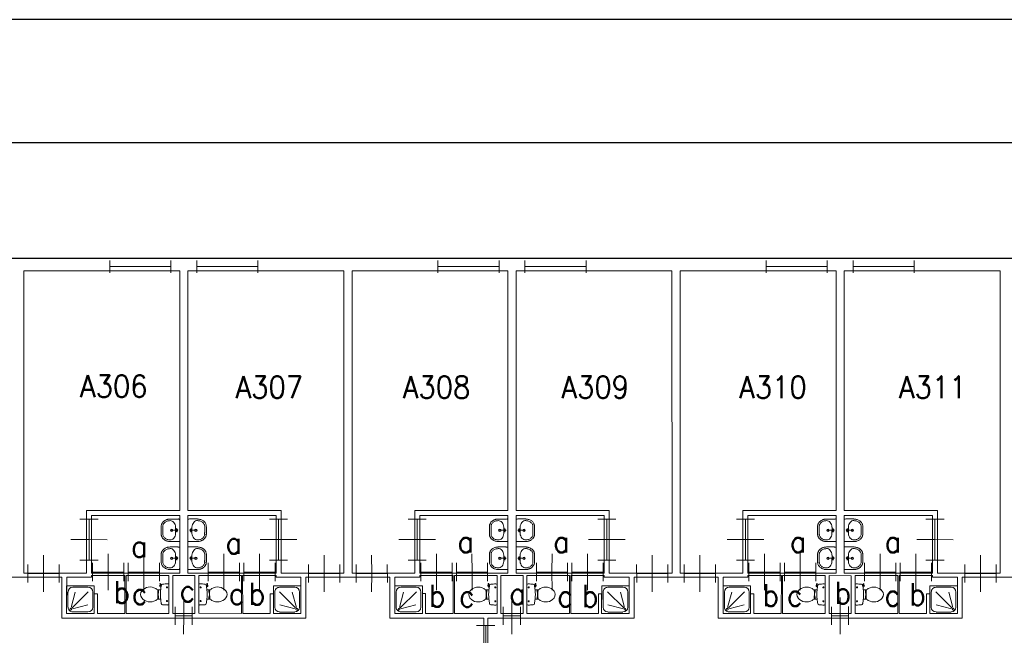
# Model space of a CAD drawing. Header units: metres. Extents: x 150886 to 151012, y 450412 to 450501.
# Tile 7 of 25: x 150925 to 150949, y 450486 to 450501. Entities that reach past the tile are written whole.
import ezdxf
from ezdxf.enums import TextEntityAlignment as Align

# ---------------------------------------------------------------- set-up
doc = ezdxf.new("R2010")
doc.units = ezdxf.units.M
doc.header["$MEASUREMENT"] = 0
for name, color, linetype, lineweight in [('BINNENMUUR', 7, 'Continuous', 0), ('BOUWKUNDE', 7, 'Continuous', 0), ('BUITENMUUR', 7, 'Continuous', 0), ('KADER', 7, 'Continuous', 0), ('LABEL', 7, 'Continuous', 0), ('SANITAIR', 7, 'Continuous', 0)]:
    doc.layers.add(name, color=color, linetype=linetype, lineweight=lineweight)
doc.styles.add('Style-STANDARD', font='STANDARD.shx')

# ---------------------------------------------------------------- blocks, each defined once
blk = doc.blocks.new('202_86')
at = {"layer": 'BOUWKUNDE', "color": 7, "linetype": 'Continuous', "lineweight": 0}
for p, q in [((0.343, 0.001), (0.344, 0.4)), ((0, -0.2), (0.001, 0.2)), ((0.344, -0.4), (0.343, 0.001)), ((0.687, -0.2), (0.687, 0.201)), ((0, 0), (0.687, 0))]:
    blk.add_line(p, q, dxfattribs=at)
at = {"layer": 'KADER', "color": 7, "linetype": 'Continuous', "lineweight": 0, "extrusion": (0, 0, -1), "style": 'Style-STANDARD', "flags": 1}
for tag in ['soort', 'type']:
    blk.add_attdef(tag, (0, 0), '', height=0.324, rotation=288.1925, dxfattribs=at)
blk = doc.blocks.new('223_1')
at = {"layer": 'SANITAIR', "color": 7, "linetype": 'Continuous', "lineweight": 0}
for p, q in [((0.051, 0.225), (0.051, 0.775)), ((0.166, 0.209), (0.316, 0.769)), ((0.784, 0.784), (0.199, 0.199)), ((0.224, 0.951), (0.776, 0.949)), ((0.951, 0.775), (0.951, 0.224)), ((0.209, 0.166), (0.77, 0.315)), ((0.775, 0.049), (0.225, 0.049))]:
    blk.add_line(p, q, dxfattribs=at)
at = {"layer": 'SANITAIR', "color": 7, "linetype": 'Continuous', "lineweight": 0, "extrusion": (0, 0, -1), "flags": 128}
blk.add_lwpolyline([(0, 1), (0, 0), (-1, -0.001), (-1, 1)], close=True, dxfattribs=at)
at = {"layer": 'SANITAIR', "color": 7, "linetype": 'Continuous', "lineweight": 0, "extrusion": (0, 0, -1)}
blk.add_circle((-0.15, 0.15), 0.0315, dxfattribs=at)
for centre, start, end in [((-0.225, 0.775), 0.0001, 90.0001), ((-0.775, 0.775), 90.0001, 180.0001), ((-0.225, 0.225), 270.0001, 0.0001), ((-0.775, 0.225), 180.0001, 270.0001)]:
    blk.add_arc(centre, 0.175, start, end, dxfattribs=at)
blk = doc.blocks.new('202_87')
at = {"layer": 'BOUWKUNDE', "color": 7, "linetype": 'Continuous', "lineweight": 0}
for p, q in [((0.343, 0), (0.344, 0.4)), ((0, -0.2), (0.001, 0.2)), ((0.687, -0.2), (0.687, 0.2)), ((0, 0), (0.687, 0)), ((0.344, -0.4), (0.343, 0))]:
    blk.add_line(p, q, dxfattribs=at)
at = {"layer": 'KADER', "color": 7, "linetype": 'Continuous', "lineweight": 0, "extrusion": (0, 0, -1), "style": 'Style-STANDARD', "flags": 1}
for tag in ['soort', 'type']:
    blk.add_attdef(tag, (0, 0), '', height=0.324, rotation=288.1925, dxfattribs=at)
blk = doc.blocks.new('202_88')
at = {"layer": 'BOUWKUNDE', "color": 7, "linetype": 'Continuous', "lineweight": 0}
for p, q in [((0.45, 0), (0.45, 0.4)), ((0, -0.2), (0, 0.2)), ((0, 0), (0.9, 0)), ((0.899, -0.2), (0.9, 0.2)), ((0.45, -0.4), (0.45, 0))]:
    blk.add_line(p, q, dxfattribs=at)
at = {"layer": 'KADER', "color": 7, "linetype": 'Continuous', "lineweight": 0, "extrusion": (0, 0, -1), "style": 'Style-STANDARD', "flags": 1}
for tag in ['type', 'soort']:
    blk.add_attdef(tag, (0, 0), '', height=0.324, rotation=198.1924, dxfattribs=at)
blk = doc.blocks.new('202_89')
at = {"layer": 'BOUWKUNDE', "color": 7, "linetype": 'Continuous', "lineweight": 0}
for p, q in [((0.343, 0), (0.344, 0.4)), ((0, -0.2), (0, 0.2)), ((0.687, -0.201), (0.687, 0.2)), ((0, 0), (0.687, -0.001)), ((0.343, -0.401), (0.343, 0))]:
    blk.add_line(p, q, dxfattribs=at)
at = {"layer": 'KADER', "color": 7, "linetype": 'Continuous', "lineweight": 0, "extrusion": (0, 0, -1), "style": 'Style-STANDARD', "flags": 1}
for tag in ['soort', 'type']:
    blk.add_attdef(tag, (0, 0), '', height=0.324, rotation=288.1925, dxfattribs=at)
blk = doc.blocks.new('TOIL2B_1')
at = {"layer": 'SANITAIR', "color": 7, "linetype": 'Continuous', "lineweight": 0}
for p, q in [((25.5, -0.1), (-24.2, 0)), ((-13.6, -4.5), (-17.7, -4.5)), ((-15.6, -6.7), (-15.6, -2.5)), ((-10.4, -20.1), (-10.5, -23)), ((11.7, -23), (11.8, -20)), ((19.9, -4.5), (15.8, -4.5)), ((18, -6.6), (17.9, -2.5)), ((18.5, -19.2), (18.9, -20.7)), ((18.8, -20.2), (21.7, -19.7)), ((21.8, -19.7), (21.5, -18.8)), ((26.8, -21.6), (21.6, -22.4)), ((22.9, -20.5), (26.5, -20)), ((27, -20.4), (27.3, -21)), ((-9.4, -27.1), (-9.4, -25)), ((-9.4, -25), (-5, -25)), ((-6.1, -25), (-6, -26.9)), ((-5.1, -25.5), (-2.9, -25.5)), ((-5, -25), (-5, -26.7)), ((-2.9, -25.5), (-2.8, -26)), ((-2.8, -26), (4.1, -26)), ((4.2, -25.5), (4.1, -26)), ((6.4, -25.5), (4.2, -25.5)), ((6.3, -25), (6.3, -26.6)), ((10.8, -25), (6.3, -25)), ((7.4, -25.1), (7.4, -26.7)), ((10.7, -27), (10.8, -25))]:
    blk.add_line(p, q, dxfattribs=at)
at = {"layer": 'SANITAIR', "color": 7, "linetype": 'Continuous', "lineweight": 0, "extrusion": (0, 0, -1)}
for centre in [(15.6, -4.6), (-18, -4.6)]:
    blk.add_circle(centre, 1.2, dxfattribs=at)
at = {"layer": 'SANITAIR', "color": 7, "linetype": 'Continuous', "lineweight": 0}
for centre, radius, start, end in [((-20.7, -2.7), 4.34, 141.7701, 181.0195), ((90, -2.8), 115, 180.0003, 186.3312), ((-21, -15.1), 3.4, 186.3312, 259.2907), ((0.7, 99.5), 120, 259.2907, 264.6984), ((-23.3, -23.1), 12.9, 326.1574, 0.0003), ((0.7, 99.2), 119.8, 264.6984, 275.3022), ((0.7, 99.5), 120, 275.3022, 280.7274), ((24.7, -23.1), 12.9, 180.0003, 213.8432), ((21.4, -20), 2.5, 195.9275, 278.4782), ((22.7, -19.6), 1, 191.8889, 277.2241), ((22.4, -15.2), 3.35, 280.7274, 353.6512), ((22.1, -2.7), 4.34, 358.9812, 38.2305), ((-88.6, -2.8), 115, 353.6512, 0.0003), ((26.7, -20.6), 0.5, 15.7401, 97.2241), ((26.8, -21.2), 0.5, 278.4782, 15.7401), ((8.7, -45.7), 26.3, 148.908, 230.8795), ((24.8, -55.4), 45, 146.1574, 148.908), ((-9.4, -29.2), 2, 96.9361, 142.5803), ((1.6, -119.2), 92.6, 84.3008, 96.9361), ((-7.4, -45.7), 26.3, 309.1211, 31.0926), ((10.6, -29), 2, 37.782, 84.3008), ((-23.4, -55.4), 45, 31.0926, 33.8432), ((0.7, -55.6), 13.5, 230.8795, 309.1211)]:
    blk.add_arc(centre, radius, start, end, dxfattribs=at)
blk = doc.blocks.new('220_1')
at = {"layer": 'SANITAIR', "color": 7, "linetype": 'Continuous', "lineweight": 0, "xscale": 0.00999781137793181, "yscale": 0.00999781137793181, "zscale": 0.00999781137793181, "rotation": 359.9997331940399}
blk.add_blockref('TOIL2B_1', (-0.007, 0), dxfattribs=at)
blk = doc.blocks.new('WASTB')
at = {"layer": 'SANITAIR', "color": 7, "linetype": 'Continuous', "lineweight": 0}
for p, q in [((-9.9, 7.8), (-10, -8)), ((-6.3, 3.7), (-8.8, 2.8)), ((-6.5, -0.1), (-8.2, 4.4)), ((-6.5, -0.1), (-15.2, 0)), ((-6.3, -3.7), (-8.9, -3)), ((-6.5, -0.1), (-8.2, -4.5))]:
    blk.add_line(p, q, dxfattribs=at)
for centre, radius in [((-19.5, 0), 3), ((-19.5, 0), 2), ((-6.5, 0), 1.75)]:
    blk.add_circle(centre, radius, dxfattribs=at)
blk.add_ellipse((-21, 9.6), major_axis=(4, -13.6), ratio=0.751905, start_param=1.224555, end_param=2.997882, dxfattribs=at)
at = {"layer": 'SANITAIR', "color": 7, "linetype": 'Continuous', "lineweight": 0, "extrusion": (0, 0, -1)}
blk.add_ellipse((-21, -9.7), major_axis=(4, 13.6), ratio=0.751905, start_param=1.224555, end_param=2.997882, dxfattribs=at)
at = {"layer": 'SANITAIR', "color": 7, "linetype": 'Continuous', "lineweight": 0}
for points, weights, knots in [([(0.1, 27.4), (-11.7, 27.5), (-23.4, 27.5), (-23.5, 27.5), (-23.5, 27.5), (-45.5, 27), (-45, 9.1), (-45, 0), (-45, -9.1), (-45.5, -27.1), (-23.5, -27.5), (-23.5, -27.6), (-23.4, -27.6), (-11.7, -27.6), (0, -27.5), (0.1, -0.1), (0.1, 27.4)], [1, 1, 1, 1, 1, 0.707108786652, 1, 1, 1, 0.707108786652, 1, 1, 1, 1, 1, 1, 1], [0, 0, 0, 0.125, 0.125, 0.25, 0.25, 0.375, 0.375, 0.5, 0.5, 0.625, 0.625, 0.75, 0.75, 0.875, 0.875, 1, 1, 1]), ([(-23.4, -23.5), (-41.4, -23.2), (-41, -9.3), (-41, -9.2), (-41, -9.1), (-41, -0.1), (-40.9, 9), (-41, 9.1), (-41, 9.2), (-41.4, 23.1), (-23.4, 23.5)], [1, 0.707108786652, 1, 1, 1, 1, 1, 1, 1, 0.707108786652, 1], [0, 0, 0, 0.2, 0.2, 0.4, 0.4, 0.6, 0.6, 0.8, 0.8, 1, 1, 1])]:
    blk.add_rational_spline(points, weights, degree=2, knots=knots, dxfattribs=at)
blk = doc.blocks.new('221')
at = {"layer": 'SANITAIR', "color": 7, "linetype": 'Continuous', "lineweight": 0, "xscale": 0.00999781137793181, "yscale": 0.00999781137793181, "zscale": 0.00999781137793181, "rotation": 90.0002668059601}
blk.add_blockref('WASTB', (0, 0), dxfattribs=at)
blk = doc.blocks.new('WASTB_1')
at = {"layer": 'SANITAIR', "color": 7, "linetype": 'Continuous', "lineweight": 0}
for p, q in [((-6.5, 0.1), (-15.2, 0)), ((-10, 8), (-9.9, -7.9)), ((-6.3, 3.7), (-8.9, 3)), ((-6.5, 0.1), (-8.2, 4.5)), ((-6.5, 0.1), (-8.2, -4.4)), ((-6.3, -3.7), (-8.8, -2.9))]:
    blk.add_line(p, q, dxfattribs=at)
at = {"layer": 'SANITAIR', "color": 7, "linetype": 'Continuous', "lineweight": 0, "extrusion": (0, 0, -1)}
for centre, radius in [((19.5, 0), 3), ((19.5, 0), 2), ((6.5, 0), 1.75)]:
    blk.add_circle(centre, radius, dxfattribs=at)
at = {"layer": 'SANITAIR', "color": 7, "linetype": 'Continuous', "lineweight": 0}
blk.add_ellipse((-21, 9.7), major_axis=(4, -13.6), ratio=0.751905, start_param=1.224555, end_param=2.997882, dxfattribs=at)
at = {"layer": 'SANITAIR', "color": 7, "linetype": 'Continuous', "lineweight": 0, "extrusion": (0, 0, -1)}
blk.add_ellipse((-21, -9.6), major_axis=(4, 13.6), ratio=0.751905, start_param=1.224555, end_param=2.997882, dxfattribs=at)
at = {"layer": 'SANITAIR', "color": 7, "linetype": 'Continuous', "lineweight": 0}
for points, weights, knots in [([(0, 27.5), (-11.7, 27.5), (-23.4, 27.5), (-45.5, 27), (-45, 9.2), (-45, 0), (-45, -9.1), (-45.5, -27), (-23.5, -27.5), (-11.7, -27.5), (0.1, -27.4), (0.1, 0.1), (0, 27.5)], [1, 1, 1, 0.707108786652, 1, 1, 1, 0.707108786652, 1, 1, 1, 1, 1], [0, 0, 0, 0.166667, 0.166667, 0.333333, 0.333333, 0.5, 0.5, 0.666667, 0.666667, 0.833333, 0.833333, 1, 1, 1]), ([(-23.4, -23.5), (-41.4, -23.1), (-41, -9.2), (-41, -9.1), (-40.9, -9), (-41, 0.1), (-41, 9.1), (-41, 9.2), (-41, 9.3), (-41.4, 23.2), (-23.4, 23.5)], [1, 0.707108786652, 1, 1, 1, 1, 1, 1, 1, 0.707108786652, 1], [0, 0, 0, 0.2, 0.2, 0.4, 0.4, 0.6, 0.6, 0.8, 0.8, 1, 1, 1])]:
    blk.add_rational_spline(points, weights, degree=2, knots=knots, dxfattribs=at)
blk = doc.blocks.new('221_1')
at = {"layer": 'SANITAIR', "color": 7, "linetype": 'Continuous', "lineweight": 0, "xscale": 0.00999781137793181, "yscale": 0.00999781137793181, "zscale": 0.00999781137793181, "rotation": 89.9997331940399}
blk.add_blockref('WASTB_1', (0, 0), dxfattribs=at)
blk = doc.blocks.new('202_90')
at = {"layer": 'BOUWKUNDE', "color": 7, "linetype": 'Continuous', "lineweight": 0}
for p, q in [((0.343, 0), (0.344, 0.401)), ((0.001, -0.2), (0, 0.2)), ((0, 0), (0.687, 0.001)), ((0.344, -0.4), (0.343, 0)), ((0.687, -0.2), (0.687, 0.201))]:
    blk.add_line(p, q, dxfattribs=at)
at = {"layer": 'KADER', "color": 7, "linetype": 'Continuous', "lineweight": 0, "style": 'Style-STANDARD', "flags": 1}
for tag in ['type', 'soort']:
    blk.add_attdef(tag, (0, 0), '', height=0.324, rotation=288.1925, dxfattribs=at)
blk = doc.blocks.new('TOIL2B')
at = {"layer": 'SANITAIR', "color": 7, "linetype": 'Continuous', "lineweight": 0}
for p, q in [((25.5, 0), (-24.1, -0.1)), ((-13.6, -4.5), (-17.7, -4.5)), ((-15.6, -6.6), (-15.6, -2.4)), ((-10.4, -20), (-10.4, -23)), ((11.8, -23), (11.8, -20)), ((19.9, -4.5), (15.8, -4.5)), ((18, -6.5), (18, -2.5)), ((18.5, -19.2), (19, -20.6)), ((18.8, -20.2), (21.7, -19.6)), ((21.8, -19.7), (21.5, -18.8)), ((26.8, -21.6), (21.7, -22.4)), ((22.9, -20.5), (26.6, -20)), ((27.1, -20.4), (27.3, -21.1)), ((-9.5, -27.1), (-9.4, -25)), ((-9.4, -25), (-5, -25)), ((-6, -25.1), (-6, -26.8)), ((-5, -25), (-5.1, -26.7)), ((-5.1, -25.5), (-2.8, -25.5)), ((-2.8, -25.5), (-2.8, -26)), ((-2.8, -26), (4.2, -26)), ((4.2, -25.5), (4.2, -26)), ((6.4, -25.5), (4.2, -25.5)), ((6.4, -25), (6.4, -26.6)), ((10.8, -25), (6.4, -25)), ((7.4, -25), (7.4, -26.8)), ((10.8, -27), (10.8, -25))]:
    blk.add_line(p, q, dxfattribs=at)
for centre in [(-15.6, -4.6), (18, -4.6)]:
    blk.add_circle(centre, 1.2, dxfattribs=at)
for centre, radius, start, end in [((-20.7, -2.7), 4.34, 141.7695, 181.0188), ((90, -2.8), 115, 179.9997, 186.3306), ((-21, -15.1), 3.4, 186.3306, 259.2901), ((0.7, 99.5), 120, 259.2901, 264.6978), ((-23.3, -23.1), 12.9, 326.1568, 359.9997), ((0.7, 99.2), 119.8, 264.6978, 275.3016), ((0.7, 99.5), 120, 275.3016, 280.7268), ((24.7, -23.1), 12.9, 179.9997, 213.8426), ((21.4, -20), 2.5, 195.9269, 278.4776), ((22.7, -19.5), 1, 191.8883, 277.2235), ((22.4, -15.2), 3.35, 280.7268, 353.6505), ((22.1, -2.7), 4.34, 358.9805, 38.2299), ((-88.6, -2.8), 115, 353.6505, 359.9997), ((26.7, -20.6), 0.5, 15.7395, 97.2235), ((26.8, -21.2), 0.5, 278.4776, 15.7395), ((8.7, -45.7), 26.3, 148.9074, 230.8789), ((24.8, -55.4), 45, 146.1568, 148.9074), ((-9.4, -29.2), 2, 96.9355, 142.5797), ((1.6, -119.2), 92.6, 84.3002, 96.9355), ((-7.4, -45.7), 26.3, 309.1205, 31.092), ((10.6, -29), 2, 37.7814, 84.3002), ((-23.4, -55.4), 45, 31.092, 33.8426), ((0.7, -55.6), 13.5, 230.8789, 309.1205)]:
    blk.add_arc(centre, radius, start, end, dxfattribs=at)
blk = doc.blocks.new('220')
at = {"layer": 'SANITAIR', "color": 7, "linetype": 'Continuous', "lineweight": 0, "xscale": 0.00999781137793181, "yscale": 0.00999781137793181, "zscale": 0.00999781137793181, "rotation": 0.0002668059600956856}
blk.add_blockref('TOIL2B', (-0.007, 0), dxfattribs=at)
blk = doc.blocks.new('202_91')
at = {"layer": 'BOUWKUNDE', "color": 7, "linetype": 'Continuous', "lineweight": 0}
for p, q in [((0.343, 0), (0.343, 0.4)), ((0, -0.2), (-0.001, 0.2)), ((0, 0), (0.687, 0)), ((0.343, -0.4), (0.343, 0)), ((0.686, -0.2), (0.686, 0.2))]:
    blk.add_line(p, q, dxfattribs=at)
at = {"layer": 'KADER', "color": 7, "linetype": 'Continuous', "lineweight": 0, "style": 'Style-STANDARD', "flags": 1}
for tag in ['type', 'soort']:
    blk.add_attdef(tag, (0, 0), '', height=0.324, rotation=288.1925, dxfattribs=at)
blk = doc.blocks.new('223')
at = {"layer": 'SANITAIR', "color": 7, "linetype": 'Continuous', "lineweight": 0}
for p, q in [((0.049, 0.225), (0.049, 0.775)), ((0.164, 0.207), (0.315, 0.77)), ((0.784, 0.784), (0.199, 0.199)), ((0.224, 0.951), (0.775, 0.951)), ((0.949, 0.775), (0.949, 0.224)), ((0.209, 0.166), (0.769, 0.315)), ((0.775, 0.051), (0.225, 0.051))]:
    blk.add_line(p, q, dxfattribs=at)
at = {"layer": 'SANITAIR', "color": 7, "linetype": 'Continuous', "lineweight": 0, "flags": 128}
blk.add_lwpolyline([(-0.001, 1), (0, 0), (1, 0), (1, 0.999)], close=True, dxfattribs=at)
at = {"layer": 'SANITAIR', "color": 7, "linetype": 'Continuous', "lineweight": 0}
blk.add_circle((0.15, 0.15), 0.0315, dxfattribs=at)
at = {"layer": 'SANITAIR', "color": 7, "linetype": 'Continuous', "lineweight": 0, "extrusion": (0, 0, -1)}
for centre, start, end in [((-0.225, 0.775), 359.9999, 89.9999), ((-0.775, 0.775), 89.9999, 179.9999), ((-0.225, 0.225), 269.9999, 359.9999), ((-0.775, 0.225), 179.9999, 269.9999)]:
    blk.add_arc(centre, 0.175, start, end, dxfattribs=at)
blk = doc.blocks.new('202_92')
at = {"layer": 'BOUWKUNDE', "color": 7, "linetype": 'Continuous', "lineweight": 0}
for p, q in [((0.45, 0), (0.45, 0.4)), ((0, -0.2), (0, 0.2)), ((0, 0), (0.9, 0)), ((0.45, -0.4), (0.45, 0)), ((0.9, -0.2), (0.9, 0.2))]:
    blk.add_line(p, q, dxfattribs=at)
at = {"layer": 'KADER', "color": 7, "linetype": 'Continuous', "lineweight": 0, "style": 'Style-STANDARD', "flags": 1}
for tag in ['type', 'soort']:
    blk.add_attdef(tag, (0, 0), '', height=0.324, rotation=18.1924, dxfattribs=at)
blk = doc.blocks.new('202_93')
at = {"layer": 'BOUWKUNDE', "color": 7, "linetype": 'Continuous', "lineweight": 0}
for p, q in [((0.343, 0), (0.343, 0.4)), ((0, -0.2), (-0.001, 0.2)), ((0, 0), (0.687, 0)), ((0.343, -0.4), (0.343, 0)), ((0.686, -0.2), (0.686, 0.2))]:
    blk.add_line(p, q, dxfattribs=at)
at = {"layer": 'KADER', "color": 7, "linetype": 'Continuous', "lineweight": 0, "style": 'Style-STANDARD', "flags": 1}
for tag in ['type', 'soort']:
    blk.add_attdef(tag, (0, 0), '', height=0.324, rotation=288.1925, dxfattribs=at)
blk = doc.blocks.new('202_94')
at = {"layer": 'BOUWKUNDE', "color": 7, "linetype": 'Continuous', "lineweight": 0}
for p, q in [((0.188, 0), (0.187, 0.4)), ((0, -0.2), (0, 0.2)), ((0.376, -0.2), (0.375, 0.2)), ((0, 0), (0.375, 0)), ((0.188, -0.4), (0.188, 0))]:
    blk.add_line(p, q, dxfattribs=at)
at = {"layer": 'KADER', "color": 7, "linetype": 'Continuous', "lineweight": 0, "extrusion": (0, 0, -1), "style": 'Style-STANDARD', "flags": 1}
for tag in ['soort', 'type']:
    blk.add_attdef(tag, (0, 0), '', height=0.324, rotation=108.1921, dxfattribs=at)
blk = doc.blocks.new('204')
at = {"layer": 'BOUWKUNDE', "color": 7, "linetype": 'Continuous', "lineweight": 0}
for p, q in [((0, -0.101), (0, 0.101)), ((0, 0), (1, 0)), ((1, -0.101), (1, 0.101))]:
    blk.add_line(p, q, dxfattribs=at)
blk = doc.blocks.new('202_95')
at = {"layer": 'BOUWKUNDE', "color": 7, "linetype": 'Continuous', "lineweight": 0}
for p, q in [((0.187, 0), (0.187, 0.4)), ((-0.001, -0.2), (0, 0.2)), ((0.375, -0.201), (0.375, 0.2)), ((0, 0), (0.375, 0)), ((0.188, -0.4), (0.187, 0))]:
    blk.add_line(p, q, dxfattribs=at)
at = {"layer": 'KADER', "color": 7, "linetype": 'Continuous', "lineweight": 0, "extrusion": (0, 0, -1), "style": 'Style-STANDARD', "flags": 1}
for tag in ['soort', 'type']:
    blk.add_attdef(tag, (0, 0), '', height=0.324, rotation=108.1921, dxfattribs=at)
blk = doc.blocks.new('202_96')
at = {"layer": 'BOUWKUNDE', "color": 7, "linetype": 'Continuous', "lineweight": 0}
for p, q in [((0.343, 0), (0.344, 0.4)), ((0, -0.2), (0.001, 0.2)), ((0.687, -0.2), (0.687, 0.2)), ((0, 0), (0.687, 0)), ((0.344, -0.4), (0.343, 0))]:
    blk.add_line(p, q, dxfattribs=at)
at = {"layer": 'KADER', "color": 7, "linetype": 'Continuous', "lineweight": 0, "extrusion": (0, 0, -1), "style": 'Style-STANDARD', "flags": 1}
for tag in ['soort', 'type']:
    blk.add_attdef(tag, (0, 0), '', height=0.324, rotation=288.1925, dxfattribs=at)
blk = doc.blocks.new('202_97')
at = {"layer": 'BOUWKUNDE', "color": 7, "linetype": 'Continuous', "lineweight": 0}
for p, q in [((0.45, 0), (0.45, 0.4)), ((0, -0.2), (0, 0.2)), ((0.9, -0.2), (0.9, 0.2)), ((0, 0), (0.9, 0)), ((0.45, -0.4), (0.45, 0))]:
    blk.add_line(p, q, dxfattribs=at)
at = {"layer": 'KADER', "color": 7, "linetype": 'Continuous', "lineweight": 0, "extrusion": (0, 0, -1), "style": 'Style-STANDARD', "flags": 1}
for tag in ['type', 'soort']:
    blk.add_attdef(tag, (0, 0), '', height=0.324, rotation=198.1924, dxfattribs=at)
blk = doc.blocks.new('202_98')
at = {"layer": 'BOUWKUNDE', "color": 7, "linetype": 'Continuous', "lineweight": 0}
for p, q in [((0.343, 0.001), (0.343, 0.4)), ((-0.001, -0.2), (0, 0.2)), ((0, 0), (0.687, 0)), ((0.343, -0.4), (0.343, 0.001)), ((0.686, -0.2), (0.686, 0.201))]:
    blk.add_line(p, q, dxfattribs=at)
at = {"layer": 'KADER', "color": 7, "linetype": 'Continuous', "lineweight": 0, "extrusion": (0, 0, -1), "style": 'Style-STANDARD', "flags": 1}
for tag in ['soort', 'type']:
    blk.add_attdef(tag, (0, 0), '', height=0.324, rotation=288.1925, dxfattribs=at)
blk = doc.blocks.new('202_99')
at = {"layer": 'BOUWKUNDE', "color": 7, "linetype": 'Continuous', "lineweight": 0}
for p, q in [((0.343, 0), (0.344, 0.4)), ((0, -0.2), (0, 0.2)), ((0, 0), (0.687, 0)), ((0.687, -0.2), (0.687, 0.2)), ((0.343, -0.4), (0.343, 0))]:
    blk.add_line(p, q, dxfattribs=at)
at = {"layer": 'KADER', "color": 7, "linetype": 'Continuous', "lineweight": 0, "extrusion": (0, 0, -1), "style": 'Style-STANDARD', "flags": 1}
for tag in ['soort', 'type']:
    blk.add_attdef(tag, (0, 0), '', height=0.324, rotation=288.1925, dxfattribs=at)
blk = doc.blocks.new('202_100')
at = {"layer": 'BOUWKUNDE', "color": 7, "linetype": 'Continuous', "lineweight": 0}
for p, q in [((0.343, 0), (0.344, 0.4)), ((0.001, -0.2), (0, 0.2)), ((0, 0), (0.687, 0)), ((0.344, -0.4), (0.343, 0)), ((0.687, -0.2), (0.687, 0.2))]:
    blk.add_line(p, q, dxfattribs=at)
at = {"layer": 'KADER', "color": 7, "linetype": 'Continuous', "lineweight": 0, "style": 'Style-STANDARD', "flags": 1}
for tag in ['type', 'soort']:
    blk.add_attdef(tag, (0, 0), '', height=0.324, rotation=288.1925, dxfattribs=at)
blk = doc.blocks.new('202_101')
at = {"layer": 'BOUWKUNDE', "color": 7, "linetype": 'Continuous', "lineweight": 0}
for p, q in [((0.343, 0), (0.343, 0.4)), ((0, -0.2), (-0.001, 0.2)), ((0, 0), (0.687, 0)), ((0.343, -0.4), (0.343, 0)), ((0.686, -0.2), (0.686, 0.2))]:
    blk.add_line(p, q, dxfattribs=at)
at = {"layer": 'KADER', "color": 7, "linetype": 'Continuous', "lineweight": 0, "style": 'Style-STANDARD', "flags": 1}
for tag in ['type', 'soort']:
    blk.add_attdef(tag, (0, 0), '', height=0.324, rotation=288.1925, dxfattribs=at)
blk = doc.blocks.new('202_102')
at = {"layer": 'BOUWKUNDE', "color": 7, "linetype": 'Continuous', "lineweight": 0}
for p, q in [((0.449, 0), (0.45, 0.4)), ((0, -0.2), (-0.001, 0.2)), ((0, 0), (0.899, 0)), ((0.449, -0.4), (0.449, 0)), ((0.9, -0.2), (0.899, 0.2))]:
    blk.add_line(p, q, dxfattribs=at)
at = {"layer": 'KADER', "color": 7, "linetype": 'Continuous', "lineweight": 0, "style": 'Style-STANDARD', "flags": 1}
for tag in ['type', 'soort']:
    blk.add_attdef(tag, (0, 0), '', height=0.324, rotation=18.1924, dxfattribs=at)
blk = doc.blocks.new('202_103')
at = {"layer": 'BOUWKUNDE', "color": 7, "linetype": 'Continuous', "lineweight": 0}
for p, q in [((0.343, 0), (0.344, 0.4)), ((0.001, -0.2), (0, 0.2)), ((0, 0), (0.687, 0)), ((0.344, -0.4), (0.343, 0)), ((0.687, -0.2), (0.687, 0.2))]:
    blk.add_line(p, q, dxfattribs=at)
at = {"layer": 'KADER', "color": 7, "linetype": 'Continuous', "lineweight": 0, "style": 'Style-STANDARD', "flags": 1}
for tag in ['type', 'soort']:
    blk.add_attdef(tag, (0, 0), '', height=0.324, rotation=288.1925, dxfattribs=at)
blk = doc.blocks.new('202_157')
at = {"layer": 'BOUWKUNDE', "color": 7, "linetype": 'Continuous', "lineweight": 0}
for p, q in [((0.45, 0), (0.45, 0.4)), ((0, -0.2), (0.001, 0.2)), ((0, 0), (0.9, 0)), ((0.9, -0.2), (0.901, 0.2)), ((0.451, -0.401), (0.45, 0))]:
    blk.add_line(p, q, dxfattribs=at)
at = {"layer": 'KADER', "color": 7, "linetype": 'Continuous', "lineweight": 0, "extrusion": (0, 0, -1), "style": 'Style-STANDARD', "flags": 1}
for tag in ['type', 'soort']:
    blk.add_attdef(tag, (0, 0), '', height=0.324, rotation=198.1924, dxfattribs=at)
blk = doc.blocks.new('202_158')
at = {"layer": 'BOUWKUNDE', "color": 7, "linetype": 'Continuous', "lineweight": 0}
for p, q in [((0.343, 0), (0.344, 0.4)), ((0, -0.2), (0.001, 0.2)), ((0, 0), (0.687, 0)), ((0.687, -0.2), (0.687, 0.2)), ((0.344, -0.4), (0.343, 0))]:
    blk.add_line(p, q, dxfattribs=at)
at = {"layer": 'KADER', "color": 7, "linetype": 'Continuous', "lineweight": 0, "extrusion": (0, 0, -1), "style": 'Style-STANDARD', "flags": 1}
for tag in ['soort', 'type']:
    blk.add_attdef(tag, (0, 0), '', height=0.324, rotation=288.1925, dxfattribs=at)
blk = doc.blocks.new('202_159')
at = {"layer": 'BOUWKUNDE', "color": 7, "linetype": 'Continuous', "lineweight": 0}
for p, q in [((0.343, 0), (0.344, 0.4)), ((0, -0.2), (0.001, 0.2)), ((0, 0), (0.687, -0.001)), ((0.687, -0.201), (0.687, 0.2)), ((0.344, -0.401), (0.343, 0))]:
    blk.add_line(p, q, dxfattribs=at)
at = {"layer": 'KADER', "color": 7, "linetype": 'Continuous', "lineweight": 0, "extrusion": (0, 0, -1), "style": 'Style-STANDARD', "flags": 1}
for tag in ['soort', 'type']:
    blk.add_attdef(tag, (0, 0), '', height=0.324, rotation=288.1925, dxfattribs=at)
blk = doc.blocks.new('202_160')
at = {"layer": 'BOUWKUNDE', "color": 7, "linetype": 'Continuous', "lineweight": 0}
for p, q in [((0.343, 0), (0.343, 0.4)), ((-0.001, -0.2), (0, 0.2)), ((0, 0), (0.687, 0)), ((0.686, -0.2), (0.686, 0.2)), ((0.343, -0.4), (0.343, 0))]:
    blk.add_line(p, q, dxfattribs=at)
at = {"layer": 'KADER', "color": 7, "linetype": 'Continuous', "lineweight": 0, "extrusion": (0, 0, -1), "style": 'Style-STANDARD', "flags": 1}
for tag in ['soort', 'type']:
    blk.add_attdef(tag, (0, 0), '', height=0.324, rotation=288.1925, dxfattribs=at)
blk = doc.blocks.new('202_161')
at = {"layer": 'BOUWKUNDE', "color": 7, "linetype": 'Continuous', "lineweight": 0}
for p, q in [((0.188, 0), (0.187, 0.4)), ((0, -0.2), (0, 0.2)), ((0.376, -0.2), (0.375, 0.2)), ((0, 0), (0.375, 0)), ((0.188, -0.4), (0.188, 0))]:
    blk.add_line(p, q, dxfattribs=at)
at = {"layer": 'KADER', "color": 7, "linetype": 'Continuous', "lineweight": 0, "extrusion": (0, 0, -1), "style": 'Style-STANDARD', "flags": 1}
for tag in ['soort', 'type']:
    blk.add_attdef(tag, (0, 0), '', height=0.324, rotation=108.1921, dxfattribs=at)
blk = doc.blocks.new('202_162')
at = {"layer": 'BOUWKUNDE', "color": 7, "linetype": 'Continuous', "lineweight": 0}
for p, q in [((0.343, 0), (0.344, 0.4)), ((0.001, -0.2), (0, 0.2)), ((0, 0), (0.687, 0)), ((0.344, -0.4), (0.343, 0)), ((0.687, -0.2), (0.687, 0.2))]:
    blk.add_line(p, q, dxfattribs=at)
at = {"layer": 'KADER', "color": 7, "linetype": 'Continuous', "lineweight": 0, "style": 'Style-STANDARD', "flags": 1}
for tag in ['type', 'soort']:
    blk.add_attdef(tag, (0, 0), '', height=0.324, rotation=288.1925, dxfattribs=at)
blk = doc.blocks.new('202_163')
at = {"layer": 'BOUWKUNDE', "color": 7, "linetype": 'Continuous', "lineweight": 0}
for p, q in [((0.45, 0), (0.45, 0.4)), ((0, -0.2), (0, 0.2)), ((0, 0), (0.9, 0)), ((0.45, -0.4), (0.45, 0)), ((0.9, -0.2), (0.9, 0.2))]:
    blk.add_line(p, q, dxfattribs=at)
at = {"layer": 'KADER', "color": 7, "linetype": 'Continuous', "lineweight": 0, "style": 'Style-STANDARD', "flags": 1}
for tag in ['type', 'soort']:
    blk.add_attdef(tag, (0, 0), '', height=0.324, rotation=18.1924, dxfattribs=at)
blk = doc.blocks.new('202_164')
at = {"layer": 'BOUWKUNDE', "color": 7, "linetype": 'Continuous', "lineweight": 0}
for p, q in [((0.343, 0), (0.343, 0.4)), ((0, -0.2), (-0.001, 0.2)), ((0, 0), (0.687, 0)), ((0.343, -0.4), (0.343, 0)), ((0.686, -0.201), (0.686, 0.2))]:
    blk.add_line(p, q, dxfattribs=at)
at = {"layer": 'KADER', "color": 7, "linetype": 'Continuous', "lineweight": 0, "style": 'Style-STANDARD', "flags": 1}
for tag in ['type', 'soort']:
    blk.add_attdef(tag, (0, 0), '', height=0.324, rotation=288.1925, dxfattribs=at)
blk = doc.blocks.new('202_165')
at = {"layer": 'BOUWKUNDE', "color": 7, "linetype": 'Continuous', "lineweight": 0}
for p, q in [((0.343, 0), (0.343, 0.401)), ((0, -0.2), (-0.001, 0.2)), ((0, 0), (0.687, 0.001)), ((0.343, -0.4), (0.343, 0)), ((0.686, -0.2), (0.686, 0.201))]:
    blk.add_line(p, q, dxfattribs=at)
at = {"layer": 'KADER', "color": 7, "linetype": 'Continuous', "lineweight": 0, "style": 'Style-STANDARD', "flags": 1}
for tag in ['type', 'soort']:
    blk.add_attdef(tag, (0, 0), '', height=0.324, rotation=288.1925, dxfattribs=at)
blk = doc.blocks.new('202_190')
at = {"layer": 'BOUWKUNDE', "color": 7, "linetype": 'Continuous', "lineweight": 0}
for p, q in [((0.45, 0), (0.45, 0.401)), ((0, -0.2), (0, 0.2)), ((0, 0), (0.9, 0)), ((0.45, -0.4), (0.45, 0)), ((0.9, -0.2), (0.9, 0.2))]:
    blk.add_line(p, q, dxfattribs=at)
at = {"layer": 'KADER', "color": 7, "linetype": 'Continuous', "lineweight": 0, "style": 'Style-STANDARD', "flags": 1}
for tag in ['type', 'soort']:
    blk.add_attdef(tag, (0, 0), '', height=0.324, rotation=18.1924, dxfattribs=at)
blk = doc.blocks.new('A3L')
at = {"layer": 'KADER', "color": 7, "linetype": 'Continuous', "lineweight": 30}
for p, q in [((2, 57.401), (-82, 57.401)), ((0, 55.4), (-77, 55.4))]:
    blk.add_line(p, q, dxfattribs=at)

msp = doc.modelspace()

# ---------------------------------------------------------------- linework, layer by layer
at = {"layer": 'BINNENMUUR', "color": 7, "linetype": 'Continuous', "lineweight": 13, "flags": 128}
for points in [[(150925.055, 450495.132), (150925.054, 450487.757), (150926.585, 450487.757), (150926.585, 450489.288), (150928.854, 450489.287), (150928.854, 450495.132)], [(150929.055, 450495.132), (150929.054, 450489.287), (150931.325, 450489.287), (150931.324, 450487.757), (150932.855, 450487.757), (150932.854, 450495.132)], [(150933.055, 450495.132), (150933.055, 450487.757), (150934.585, 450487.757), (150934.585, 450489.287), (150936.854, 450489.287), (150936.854, 450495.132)], [(150937.054, 450495.132), (150937.054, 450489.287), (150939.325, 450489.287), (150939.324, 450487.757), (150940.855, 450487.757), (150940.854, 450495.132)], [(150941.054, 450495.132), (150941.055, 450487.757), (150942.584, 450487.757), (150942.585, 450489.287), (150944.854, 450489.286), (150944.854, 450495.132)], [(150945.054, 450495.132), (150945.054, 450489.287), (150947.325, 450489.287), (150947.324, 450487.757), (150948.855, 450487.757), (150948.854, 450495.131)], [(150926.704, 450489.167), (150926.704, 450487.758), (150928.854, 450487.757), (150928.855, 450489.167)], [(150929.055, 450489.167), (150929.054, 450487.757), (150931.204, 450487.757), (150931.204, 450489.167)], [(150934.704, 450489.167), (150934.704, 450487.757), (150936.855, 450487.758), (150936.855, 450489.167)], [(150937.055, 450489.167), (150937.055, 450487.757), (150939.204, 450487.757), (150939.204, 450489.167)], [(150942.704, 450489.167), (150942.704, 450487.757), (150944.855, 450487.757), (150944.855, 450489.167)], [(150945.055, 450489.167), (150945.055, 450487.758), (150947.204, 450487.757), (150947.204, 450489.167)], [(150927.519, 450487.697), (150926.704, 450487.697), (150926.705, 450487.658), (150926.1, 450487.657), (150926.099, 450486.777), (150926.77, 450486.777), (150926.77, 450487.257), (150926.85, 450487.257), (150926.85, 450486.777), (150927.519, 450486.777)], [(150927.551, 450487.697), (150927.551, 450486.777), (150928.591, 450486.777), (150928.59, 450487.697)], [(150928.684, 450487.697), (150928.685, 450486.777), (150929.224, 450486.777), (150929.224, 450487.697)], [(150929.318, 450487.697), (150929.318, 450486.778), (150930.358, 450486.777), (150930.358, 450487.697)], [(150930.389, 450487.697), (150930.39, 450486.777), (150931.059, 450486.777), (150931.059, 450487.257), (150931.139, 450487.257), (150931.139, 450486.777), (150931.81, 450486.777), (150931.81, 450487.657), (150931.205, 450487.658), (150931.204, 450487.697)], [(150934.099, 450487.657), (150934.099, 450486.777), (150934.769, 450486.778), (150934.77, 450487.258), (150934.85, 450487.258), (150934.849, 450486.777), (150935.519, 450486.777), (150935.52, 450487.697), (150934.704, 450487.697), (150934.705, 450487.657)], [(150935.55, 450487.697), (150935.551, 450486.777), (150936.591, 450486.777), (150936.59, 450487.697)], [(150936.684, 450487.697), (150936.684, 450486.777), (150937.224, 450486.777), (150937.224, 450487.697)], [(150937.318, 450487.697), (150937.318, 450486.777), (150938.358, 450486.777), (150938.358, 450487.697)], [(150938.389, 450487.697), (150938.39, 450486.777), (150939.059, 450486.777), (150939.059, 450487.257), (150939.139, 450487.257), (150939.139, 450486.777), (150939.81, 450486.777), (150939.81, 450487.657), (150939.205, 450487.657), (150939.204, 450487.697)], [(150942.099, 450487.657), (150942.099, 450486.777), (150942.769, 450486.777), (150942.77, 450487.257), (150942.85, 450487.257), (150942.849, 450486.777), (150943.519, 450486.777), (150943.52, 450487.697), (150942.704, 450487.697), (150942.705, 450487.657)], [(150943.55, 450487.697), (150943.551, 450486.777), (150944.591, 450486.777), (150944.59, 450487.697)], [(150944.684, 450487.697), (150944.684, 450486.777), (150945.224, 450486.777), (150945.224, 450487.696)], [(150945.319, 450487.697), (150945.318, 450486.777), (150946.358, 450486.776), (150946.359, 450487.697)], [(150946.389, 450487.697), (150946.389, 450486.777), (150947.059, 450486.777), (150947.059, 450487.257), (150947.139, 450487.257), (150947.139, 450486.777), (150947.81, 450486.777), (150947.81, 450487.657), (150947.205, 450487.657), (150947.204, 450487.697)], [(150936.365, 450486.658), (150936.364, 450485.256), (150939.929, 450485.256), (150939.929, 450484.256), (150941.979, 450484.256), (150941.98, 450485.257), (150947.929, 450485.256), (150947.929, 450484.256), (150949.98, 450484.256), (150949.98, 450485.256), (150954.725, 450485.257), (150954.725, 450486.657), (150949.979, 450486.657), (150949.979, 450487.657), (150947.93, 450487.657), (150947.93, 450486.657), (150941.979, 450486.657), (150941.979, 450487.657), (150939.93, 450487.658), (150939.929, 450486.657)]]:
    msp.add_lwpolyline(points, close=True, dxfattribs=at)
msp.add_lwpolyline([(150923.93, 450484.256), (150925.979, 450484.256), (150925.979, 450485.256), (150932.975, 450485.256), (150932.975, 450484.256), (150933.979, 450484.256), (150933.98, 450485.256), (150936.264, 450485.256), (150936.265, 450486.657), (150933.98, 450486.657), (150933.979, 450487.657), (150931.93, 450487.657), (150931.929, 450486.657), (150925.98, 450486.657), (150925.979, 450487.657), (150923.929, 450487.657)], dxfattribs=at)
at = {"layer": 'BUITENMUUR', "color": 7, "linetype": 'Continuous', "lineweight": 30, "flags": 128}
msp.add_lwpolyline([(150968.654, 450478.098), (150968.654, 450476.463), (150993.254, 450476.463), (150993.255, 450484.238), (150993.255, 450495.391), (150968.655, 450495.391), (150968.654, 450493.767), (150965.254, 450493.766), (150965.254, 450495.432), (150908.654, 450495.432), (150908.654, 450493.808), (150904.655, 450493.807), (150904.654, 450478.106), (150908.654, 450478.107), (150908.655, 450476.482), (150965.255, 450476.482), (150965.254, 450478.098)], close=True, dxfattribs=at)

# ---------------------------------------------------------------- block references
at = {"layer": 'BOUWKUNDE', "color": 7, "linetype": 'Continuous', "lineweight": 0, "extrusion": (0, 0, -1)}
for name, p, xscale, yscale, zscale, rotation in [('204', (-150928.64, 450495.235), 1.489406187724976, 1.489406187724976, 1.489406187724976, 0.0001791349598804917), ('204', (-150936.639, 450495.235), 1.489406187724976, 1.489406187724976, 1.489406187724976, 0.0001791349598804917), ('204', (-150944.64, 450495.235), 1.489406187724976, 1.489406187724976, 1.489406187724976, 0.0001791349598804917), ('202_157', (-150926.644, 450489.075), 1.111111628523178, 1.111111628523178, 1.111111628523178, 270.0002401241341), ('202_88', (-150934.644, 450489.075), 1.111111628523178, 1.111111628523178, 1.111111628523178, 270.0002401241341), ('202_97', (-150942.645, 450489.075), 1.111111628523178, 1.111111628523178, 1.111111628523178, 270.0002401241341), ('202_159', (-150925.915, 450487.749), 1.111111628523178, 1.111111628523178, 1.111111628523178, 0.0003148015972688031), ('202_158', (-150927.494, 450487.783), 1.111111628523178, 1.111111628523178, 1.111111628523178, 0.0003148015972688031), ('202_160', (-150928.36, 450487.783), 1.111111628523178, 1.111111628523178, 1.111111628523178, 0.0003148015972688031), ('202_86', (-150933.916, 450487.748), 1.111111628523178, 1.111111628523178, 1.111111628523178, 0.0003148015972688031), ('202_87', (-150935.494, 450487.783), 1.111111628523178, 1.111111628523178, 1.111111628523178, 0.0003148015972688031), ('202_89', (-150936.361, 450487.784), 1.111111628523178, 1.111111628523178, 1.111111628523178, 0.0003148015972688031), ('202_96', (-150941.916, 450487.748), 1.111111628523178, 1.111111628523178, 1.111111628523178, 0.0003148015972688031), ('202_98', (-150943.493, 450487.783), 1.111111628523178, 1.111111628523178, 1.111111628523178, 0.0003148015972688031), ('202_99', (-150944.361, 450487.783), 1.111111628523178, 1.111111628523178, 1.111111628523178, 0.0003148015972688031), ('202_161', (-150928.743, 450486.717), 1.111111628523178, 1.111111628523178, 1.111111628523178, 180), ('202_94', (-150936.743, 450486.717), 1.111111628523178, 1.111111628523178, 1.111111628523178, 180), ('202_95', (-150944.743, 450486.717), 1.111111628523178, 1.111111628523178, 1.111111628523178, 180)]:
    msp.add_blockref(name, p, dxfattribs=dict(at, xscale=xscale, yscale=yscale, zscale=zscale, rotation=rotation))
at = {"layer": 'BOUWKUNDE', "color": 7, "linetype": 'Continuous', "lineweight": 0}
for name, p, xscale, yscale, zscale, rotation in [('204', (150929.269, 450495.235), 1.489406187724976, 1.489406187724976, 1.489406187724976, 359.9998208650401), ('204', (150937.269, 450495.235), 1.489406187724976, 1.489406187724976, 1.489406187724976, 359.9998208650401), ('204', (150945.269, 450495.235), 1.489406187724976, 1.489406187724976, 1.489406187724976, 359.9998208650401), ('202_163', (150931.264, 450489.075), 1.111111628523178, 1.111111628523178, 1.111111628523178, 269.9997598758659), ('202_92', (150939.265, 450489.075), 1.111111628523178, 1.111111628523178, 1.111111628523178, 269.9997598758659), ('202_102', (150947.265, 450489.074), 1.111111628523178, 1.111111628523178, 1.111111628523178, 269.9997598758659), ('202_162', (150929.548, 450487.784), 1.111111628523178, 1.111111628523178, 1.111111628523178, 359.9996851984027), ('202_164', (150930.416, 450487.784), 1.111111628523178, 1.111111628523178, 1.111111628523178, 359.9996851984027), ('202_165', (150931.994, 450487.748), 1.111111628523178, 1.111111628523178, 1.111111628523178, 359.9996851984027), ('202_90', (150937.548, 450487.783), 1.111111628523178, 1.111111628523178, 1.111111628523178, 359.9996851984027), ('202_91', (150938.416, 450487.783), 1.111111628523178, 1.111111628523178, 1.111111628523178, 359.9996851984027), ('202_93', (150939.994, 450487.748), 1.111111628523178, 1.111111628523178, 1.111111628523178, 359.9996851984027), ('202_100', (150945.548, 450487.783), 1.111111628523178, 1.111111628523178, 1.111111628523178, 359.9996851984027), ('202_101', (150946.416, 450487.783), 1.111111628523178, 1.111111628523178, 1.111111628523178, 359.9996851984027), ('202_103', (150947.993, 450487.749), 1.111111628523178, 1.111111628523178, 1.111111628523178, 359.9996851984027), ('202_190', (150936.314, 450486.481), 1.111111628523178, 1.111111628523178, 1.111111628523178, 269.9997598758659)]:
    msp.add_blockref(name, p, dxfattribs=dict(at, xscale=xscale, yscale=yscale, zscale=zscale, rotation=rotation))
at = {"layer": 'KADER', "color": 7, "linetype": 'Continuous', "lineweight": 0, "xscale": 1.5, "yscale": 1.5, "zscale": 1.5}
msp.add_blockref('A3L', (151009.07, 450415.155), dxfattribs=at)
at = {"layer": 'SANITAIR', "color": 7, "linetype": 'Continuous', "lineweight": 0, "extrusion": (0, 0, -1)}
for name, p, xscale, yscale, zscale, rotation in [('221_1', (-150928.854, 450488.803), 0.9999953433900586, 0.9999953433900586, 0.9999953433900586, 90.0002668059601), ('221_1', (-150936.854, 450488.803), 0.9999953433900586, 0.9999953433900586, 0.9999953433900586, 90.0002668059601), ('221_1', (-150944.854, 450488.803), 0.9999953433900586, 0.9999953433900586, 0.9999953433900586, 90.0002668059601), ('221_1', (-150929.054, 450488.121), 0.9999953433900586, 0.9999953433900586, 0.9999953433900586, 270.0002668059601), ('221_1', (-150937.054, 450488.121), 0.9999953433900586, 0.9999953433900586, 0.9999953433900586, 270.0002668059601), ('221_1', (-150945.054, 450488.121), 0.9999953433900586, 0.9999953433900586, 0.9999953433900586, 270.0002668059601), ('223_1', (-150926.099, 450486.777), 0.6699992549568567, 0.6699992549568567, 0.6699992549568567, 90.00039821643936), ('220_1', (-150928.591, 450487.238), 0.9999953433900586, 0.9999953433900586, 0.9999953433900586, 90.0002668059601), ('223_1', (-150934.099, 450486.777), 0.6699992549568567, 0.6699992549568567, 0.6699992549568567, 90.00039821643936), ('220_1', (-150936.591, 450487.237), 0.9999953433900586, 0.9999953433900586, 0.9999953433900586, 90.0002668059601), ('223_1', (-150942.099, 450486.777), 0.6699992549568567, 0.6699992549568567, 0.6699992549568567, 90.00039821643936), ('220_1', (-150944.591, 450487.237), 0.9999953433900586, 0.9999953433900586, 0.9999953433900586, 90.0002668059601)]:
    msp.add_blockref(name, p, dxfattribs=dict(at, xscale=xscale, yscale=yscale, zscale=zscale, rotation=rotation))
at = {"layer": 'SANITAIR', "color": 7, "linetype": 'Continuous', "lineweight": 0}
for name, p, xscale, yscale, zscale, rotation in [('221', (150929.054, 450488.803), 0.9999953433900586, 0.9999953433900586, 0.9999953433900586, 89.9997331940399), ('221', (150937.054, 450488.803), 0.9999953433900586, 0.9999953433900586, 0.9999953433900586, 89.9997331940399), ('221', (150945.054, 450488.803), 0.9999953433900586, 0.9999953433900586, 0.9999953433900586, 89.9997331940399), ('221', (150928.854, 450488.121), 0.9999953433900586, 0.9999953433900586, 0.9999953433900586, 269.9997331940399), ('221', (150936.854, 450488.121), 0.9999953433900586, 0.9999953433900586, 0.9999953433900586, 269.9997331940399), ('221', (150944.854, 450488.121), 0.9999953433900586, 0.9999953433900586, 0.9999953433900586, 269.9997331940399), ('220', (150929.318, 450487.238), 0.9999953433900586, 0.9999953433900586, 0.9999953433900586, 89.9997331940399), ('223', (150931.81, 450486.777), 0.6699992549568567, 0.6699992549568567, 0.6699992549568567, 89.99960178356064), ('220', (150937.318, 450487.237), 0.9999953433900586, 0.9999953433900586, 0.9999953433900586, 89.9997331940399), ('223', (150939.81, 450486.777), 0.6699992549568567, 0.6699992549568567, 0.6699992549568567, 89.99960178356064), ('220', (150945.318, 450487.237), 0.9999953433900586, 0.9999953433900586, 0.9999953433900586, 89.9997331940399), ('223', (150947.81, 450486.777), 0.6699992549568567, 0.6699992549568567, 0.6699992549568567, 89.99960178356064)]:
    msp.add_blockref(name, p, dxfattribs=dict(at, xscale=xscale, yscale=yscale, zscale=zscale, rotation=rotation))

# ---------------------------------------------------------------- texts
at = {"layer": 'LABEL', "color": 7, "linetype": 'Continuous', "lineweight": 0, "style": 'Style-STANDARD'}
for s, p in [('A306', (150926.427, 450492.316)), ('A307', (150930.218, 450492.295)), ('A308', (150934.295, 450492.294)), ('A309', (150938.162, 450492.294)), ('A310', (150942.494, 450492.293)), ('A311', (150946.389, 450492.294)), ('a', (150929.974, 450488.501)), ('a', (150935.626, 450488.528)), ('a', (150937.959, 450488.528)), ('a', (150943.728, 450488.528)), ('a', (150946.04, 450488.528)), ('a', (150927.671, 450488.415)), ('b', (150927.244, 450487.292)), ('c', (150928.855, 450487.33)), ('b', (150930.54, 450487.251)), ('b', (150934.931, 450487.202)), ('b', (150938.662, 450487.201)), ('b', (150943.064, 450487.222)), ('b', (150944.822, 450487.278)), ('b', (150946.642, 450487.242)), ('c', (150927.688, 450487.263)), ('c', (150930.051, 450487.263)), ('c', (150935.666, 450487.201)), ('a', (150936.891, 450487.265)), ('c', (150938.057, 450487.202)), ('c', (150943.659, 450487.222)), ('c', (150946.038, 450487.221))]:
    msp.add_text(s, height=0.54, rotation=359.9997, dxfattribs=at).set_placement(p, align=Align.MIDDLE_LEFT)

doc.saveas('drawing.dxf')
